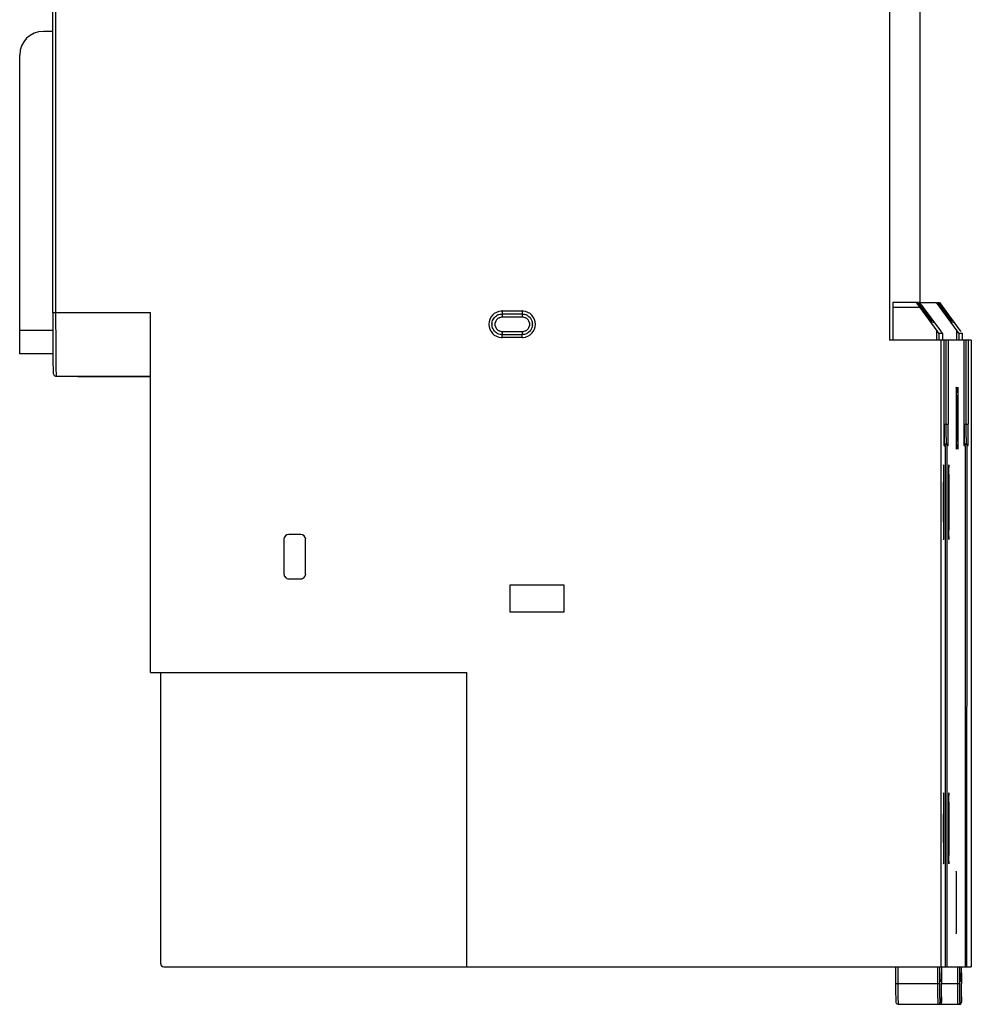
# Model space of a CAD drawing. Header units: millimetres. Extents: x 24 to 121, y 17 to 185.
# Tile 1 of 2: x 24 to 121, y 17 to 116. Entities that reach past the tile are written whole.
import ezdxf

# ---------------------------------------------------------------- set-up
doc = ezdxf.new("R2010")
doc.units = ezdxf.units.MM
doc.header["$LTSCALE"] = 13.135946
doc.layers.get('0').update_dxf_attribs({"linetype": 'CONTINUOUS'})

msp = doc.modelspace()

# ---------------------------------------------------------------- linework, layer by layer
at = {"color": 7}
for p, q in [((112.358, 120.037), (112.358, 83.862)), ((27.67, 86.606), (27.67, 118.293)), ((27.965, 118.292), (27.965, 86.606)), ((115.427, 117.449), (115.427, 87.649)), ((27.67, 115.092), (26.727, 115.092)), ((24.327, 82.467), (24.327, 112.692)), ((73.16, 86.799), (75.16, 86.799)), ((73.16, 86.799), (73.166, 86.499)), ((75.16, 86.799), (75.165, 86.499)), ((115.405, 87.149), (112.688, 87.149)), ((112.688, 87.149), (112.688, 83.862)), ((115.041, 87.649), (112.692, 87.649)), ((115.198, 87.649), (115.106, 87.649)), ((116.358, 85.949), (115.106, 87.649)), ((115.198, 87.649), (116.449, 85.949)), ((115.359, 87.649), (115.267, 87.649)), ((116.519, 85.949), (115.267, 87.649)), ((115.359, 87.649), (116.611, 85.949)), ((115.405, 87.149), (117.138, 84.795)), ((115.424, 87.649), (117.052, 87.649)), ((117.53, 84.795), (115.797, 87.149)), ((117.052, 87.649), (119.155, 84.794)), ((117.122, 87.649), (117.213, 87.649)), ((118.373, 85.949), (117.122, 87.649)), ((117.213, 87.649), (118.465, 85.949)), ((117.283, 87.649), (117.375, 87.649)), ((118.535, 85.949), (117.283, 87.649)), ((117.375, 87.649), (118.626, 85.949)), ((119.547, 84.794), (117.444, 87.649)), ((37.566, 86.606), (27.67, 86.606)), ((37.566, 50.227), (37.566, 86.606)), ((73.166, 86.499), (75.165, 86.499)), ((73.178, 86.199), (75.177, 86.199)), ((116.358, 85.949), (116.449, 85.949)), ((116.519, 85.949), (116.611, 85.949)), ((118.373, 85.949), (118.465, 85.949)), ((118.535, 85.949), (118.626, 85.949)), ((24.327, 84.867), (27.672, 84.867)), ((75.177, 84.699), (73.178, 84.699)), ((116.668, 85.649), (116.581, 85.649)), ((116.829, 85.649), (116.743, 85.649)), ((117.138, 83.862), (117.138, 84.795)), ((118.683, 85.649), (118.597, 85.649)), ((118.845, 85.649), (118.758, 85.649)), ((119.155, 83.862), (119.155, 84.794)), ((73.16, 84.099), (73.166, 84.399)), ((75.16, 84.099), (73.16, 84.099)), ((75.165, 84.399), (73.166, 84.399)), ((75.16, 84.099), (75.165, 84.399)), ((120.625, 83.862), (112.358, 83.862)), ((117.728, 84.524), (117.34, 84.524)), ((117.34, 84.524), (117.34, 83.862)), ((117.557, 83.862), (117.557, 20.449)), ((117.728, 83.862), (117.728, 84.524)), ((117.876, 75.362), (117.876, 83.862)), ((118.09, 75.362), (118.09, 83.862)), ((118.291, 83.862), (118.291, 75.362)), ((119.745, 84.522), (119.357, 84.522)), ((119.357, 84.522), (119.357, 83.862)), ((119.745, 83.862), (119.745, 84.522)), ((119.892, 75.362), (119.892, 83.862)), ((120.105, 75.362), (120.105, 83.862)), ((120.307, 83.862), (120.307, 75.362)), ((120.622, 83.862), (120.622, 20.449)), ((27.684, 82.467), (24.327, 82.467)), ((28.023, 80.206), (37.566, 80.206)), ((37.566, 80.119), (30.342, 80.119)), ((117.876, 75.362), (118.291, 75.362)), ((119.892, 75.362), (120.307, 75.362)), ((117.882, 73.821), (117.882, 73.787)), ((119.897, 73.821), (119.897, 73.787)), ((117.893, 73.362), (117.973, 73.362)), ((117.993, 73.162), (117.895, 73.162)), ((117.973, 73.362), (117.973, 73.243)), ((117.993, 73.162), (117.995, 20.449)), ((118.172, 20.449), (118.174, 73.162)), ((118.272, 73.162), (118.174, 73.162)), ((119.908, 73.362), (119.988, 73.362)), ((120.009, 73.162), (119.911, 73.162)), ((119.988, 73.362), (119.988, 73.243)), ((120.009, 73.162), (120.011, 20.449)), ((120.187, 20.449), (120.19, 73.162)), ((120.288, 73.162), (120.19, 73.162)), ((52.766, 64.199), (51.566, 64.199)), ((51.066, 63.699), (51.066, 60.199)), ((53.265, 60.199), (53.265, 63.699)), ((51.566, 59.699), (52.766, 59.699)), ((79.412, 59.049), (73.913, 59.049)), ((73.913, 59.049), (73.913, 56.349)), ((79.412, 56.349), (79.412, 59.049)), ((73.913, 56.349), (79.412, 56.349)), ((37.566, 50.227), (69.563, 50.227)), ((38.602, 20.749), (38.602, 50.227)), ((69.563, 20.449), (69.563, 50.227)), ((38.902, 20.449), (120.622, 20.449)), ((113, 18.749), (113, 20.449)), ((113.198, 20.449), (113.198, 18.749)), ((117.248, 18.749), (117.248, 20.449)), ((117.45, 18.749), (117.45, 20.449)), ((117.595, 20.449), (117.595, 19.849)), ((119.265, 18.749), (119.265, 20.449)), ((119.467, 18.749), (119.467, 20.449)), ((119.612, 20.449), (119.612, 19.849)), ((117.587, 18.949), (117.48, 18.949)), ((117.567, 19.849), (117.595, 19.849)), ((117.618, 19.849), (117.618, 18.749)), ((119.604, 18.949), (119.497, 18.949)), ((119.584, 19.849), (119.612, 19.849)), ((119.635, 19.849), (119.635, 18.749)), ((113, 18.749), (117.45, 18.749)), ((117.618, 18.749), (119.467, 18.749)), ((113.217, 16.649), (119.418, 16.649)), ((117.467, 16.849), (117.601, 16.849)), ((119.484, 16.849), (119.618, 16.849))]:
    msp.add_line(p, q, dxfattribs=at)
for centre, radius, start, end in [((26.727, 112.692), 2.4, 90, 180), ((73.16, 85.45), 1.349, 94.43265, 265.80321), ((73.16, 85.468), 1.331, 90.00795, 94.51444), ((75.16, 85.466), 1.333, 85.04813, 89.98633), ((75.16, 85.45), 1.349, 274.83345, 85.13719), ((73.178, 85.449), 0.75, 116.21874, 167.346), ((73.162, 85.456), 1.043, 115.68625, 124.51582), ((75.177, 85.449), 0.75, 12.65427, 63.78153), ((75.169, 85.456), 1.042, 56.09477, 64.31628), ((73.174, 85.449), 1.059, 177.40824, 182.59193), ((73.178, 85.449), 0.75, 192.65426, 243.78151), ((75.177, 85.449), 0.75, 296.21874, 347.346), ((75.156, 85.449), 1.059, 355.5458, 4.45447), ((73.162, 85.443), 1.043, 235.48426, 244.31328), ((73.16, 85.43), 1.331, 265.72091, 269.98916), ((75.16, 85.431), 1.332, 270.00968, 274.91951), ((75.169, 85.442), 1.042, 295.68326, 303.90527), ((323.869, 75.326), 205.993, 179.99004, 180.41846), ((-38.091, 75.183), 156.18, 359.54691, 359.87576), ((-106.535, 75.361), 224.624, 359.86817, 0.00021), ((-54.068, 75.207), 172.36, 359.53439, 0.05144), ((325.885, 75.326), 205.993, 179.99004, 180.41846), ((-36.075, 75.183), 156.18, 359.54691, 359.87576), ((-104.519, 75.361), 224.624, 359.86817, 0.00021), ((-52.053, 75.207), 172.36, 359.53439, 0.05144), ((117.794, 73.164), 0.199, 359.51937, 14.64538), ((117.972, 73.16), 0.202, 0.52618, 13.71077), ((119.809, 73.164), 0.199, 359.51937, 14.64538), ((119.988, 73.16), 0.202, 0.52618, 13.71077), ((38.902, 20.749), 0.3, 179.98614, 270.01167), ((47.08, 19.786), 70.515, 359.53434, 0.05142), ((49.096, 19.786), 70.515, 359.53434, 0.05142), ((-59.363, 18.717), 176.98, 359.57541, 0.01035), ((-57.346, 18.717), 176.98, 359.57541, 0.01035), ((117.267, 16.849), 0.2, 269.98332, 0.01886), ((119.284, 16.849), 0.2, 269.98332, 0.01886)]:
    msp.add_arc(centre, radius, start, end, dxfattribs=at)
for centre, major_axis, ratio, start_param, end_param in [((115.409, 87.149), (-0.368, 0.5), 0.005659, -0.004167, 1.56663), ((115.792, 87.149), (-0.368, 0.5), 0.005659, -1.574963, -0.985866), ((116.36, 85.949), (-0.221, 0.3), 0.005659, 1.56663, 3.137426), ((116.447, 85.949), (-0.221, 0.3), 0.005659, -2.262773, -1.574963), ((116.522, 85.949), (-0.221, 0.3), 0.005659, 1.56663, 2.24376), ((116.608, 85.949), (-0.221, 0.3), 0.005659, -2.262773, -1.574963), ((118.376, 85.949), (-0.221, 0.3), 0.005659, 1.56663, 3.137426), ((118.462, 85.949), (-0.221, 0.3), 0.005659, -2.262773, -1.574963), ((118.537, 85.949), (-0.221, 0.3), 0.005659, 1.56663, 2.24376), ((118.624, 85.949), (-0.221, 0.3), 0.005659, -2.228859, -1.574963), ((117.14, 84.795), (-0.2, 0.272), 0.004167, 1.567728, 3.138525), ((117.528, 84.795), (-0.2, 0.272), 0.004167, -2.92132, -1.573864), ((119.157, 84.794), (-0.2, 0.272), 0.004167, 1.567728, 3.138525), ((119.545, 84.794), (-0.2, 0.272), 0.004167, -1.816019, -1.573864), ((51.566, 63.699), (0, 0.5), 0.999886, 0, 1.570796), ((52.766, 63.699), (0, 0.5), 0.999886, -1.570796, 0), ((51.566, 60.199), (0, 0.5), 0.999886, 1.570796, 3.141593), ((52.766, 60.199), (0, 0.5), 0.999886, -3.141593, -1.570796)]:
    msp.add_ellipse(centre, major_axis=major_axis, ratio=ratio, start_param=start_param, end_param=end_param, dxfattribs=at)
for points, knots in [([(112.692, 87.649), (112.692, 87.649), (112.693, 87.644), (112.691, 87.639), (112.691, 87.626), (112.69, 87.601), (112.69, 87.559), (112.689, 87.498), (112.689, 87.423), (112.688, 87.306), (112.688, 87.213), (112.688, 87.149)], [0, 0, 0, 0, 0.004979, 0.019541, 0.043457, 0.076463, 0.168658, 0.292924, 0.444395, 0.617864, 1, 1, 1, 1]), ([(27.67, 86.606), (27.67, 86.198), (27.671, 85.398), (27.674, 84.239), (27.679, 83.176), (27.685, 82.371), (27.69, 81.807), (27.695, 81.454), (27.699, 81.153), (27.704, 80.907), (27.709, 80.717), (27.714, 80.593), (27.718, 80.517), (27.726, 80.441), (27.764, 80.335), (27.873, 80.232), (27.973, 80.206), (28.023, 80.206)], [0, 0, 0, 0, 0.186504, 0.365364, 0.529353, 0.671835, 0.733178, 0.787084, 0.833026, 0.870583, 0.899481, 0.919802, 0.927168, 0.934213, 0.955041, 0.976952, 1, 1, 1, 1]), ([(27.965, 86.606), (27.965, 86.19), (27.966, 85.373), (27.969, 84.188), (27.973, 83.251), (27.978, 82.559), (27.982, 82.095), (27.986, 81.675), (27.99, 81.302), (27.995, 80.98), (28, 80.712), (28.005, 80.524), (28.009, 80.403), (28.011, 80.334), (28.015, 80.281), (28.016, 80.24), (28.021, 80.222), (28.021, 80.206), (28.023, 80.206)], [0, 0, 0, 0, 0.194989, 0.382636, 0.55545, 0.634259, 0.706973, 0.77286, 0.831314, 0.881763, 0.923712, 0.956788, 0.969886, 0.980641, 0.989039, 0.995065, 0.99871, 1, 1, 1, 1]), ([(73.178, 86.199), (73.178, 86.237), (73.178, 86.293), (73.177, 86.364), (73.176, 86.409), (73.175, 86.445), (73.176, 86.474), (73.172, 86.487), (73.174, 86.499), (73.172, 86.499)], [0, 0, 0, 0, 0.382, 0.555416, 0.706876, 0.831153, 0.923354, 0.980292, 1, 1, 1, 1]), ([(75.172, 86.499), (75.174, 86.499), (75.172, 86.487), (75.175, 86.474), (75.175, 86.445), (75.176, 86.409), (75.176, 86.364), (75.177, 86.293), (75.177, 86.237), (75.177, 86.199)], [0, 0, 0, 0, 0.019708, 0.076645, 0.168847, 0.293124, 0.444583, 0.618, 1, 1, 1, 1]), ([(73.172, 84.399), (73.174, 84.399), (73.172, 84.411), (73.176, 84.424), (73.175, 84.454), (73.176, 84.49), (73.177, 84.535), (73.178, 84.605), (73.178, 84.661), (73.178, 84.699)], [0, 0, 0, 0, 0.019708, 0.076646, 0.168847, 0.293124, 0.444584, 0.618, 1, 1, 1, 1]), ([(75.177, 84.699), (75.177, 84.661), (75.177, 84.605), (75.176, 84.535), (75.176, 84.49), (75.175, 84.454), (75.175, 84.424), (75.172, 84.411), (75.174, 84.399), (75.172, 84.399)], [0, 0, 0, 0, 0.382001, 0.555417, 0.706876, 0.831154, 0.923355, 0.980293, 1, 1, 1, 1]), ([(119.106, 79.075), (119.105, 79.075), (119.105, 79.068), (119.103, 79.059), (119.102, 79.039), (119.101, 79.013), (119.1, 78.979), (119.098, 78.92), (119.096, 78.828), (119.093, 78.697), (119.091, 78.54), (119.089, 78.358), (119.086, 78.071), (119.083, 77.664), (119.081, 77.13), (119.08, 76.551), (119.079, 76.152), (119.079, 75.949)], [0, 0, 0, 0, 0.001272, 0.004891, 0.010897, 0.019296, 0.030068, 0.043176, 0.076239, 0.118169, 0.16863, 0.227106, 0.292982, 0.444425, 0.6173, 0.805189, 1, 1, 1, 1]), ([(119.134, 75.949), (119.134, 76.152), (119.133, 76.551), (119.132, 77.13), (119.129, 77.664), (119.127, 78.071), (119.124, 78.358), (119.122, 78.54), (119.12, 78.697), (119.117, 78.828), (119.115, 78.92), (119.113, 78.979), (119.112, 79.013), (119.11, 79.039), (119.11, 79.059), (119.108, 79.068), (119.108, 79.075), (119.106, 79.075)], [0, 0, 0, 0, 0.194818, 0.382701, 0.555565, 0.707001, 0.772881, 0.831359, 0.881817, 0.923751, 0.956821, 0.969931, 0.980703, 0.9891, 0.995106, 0.998727, 1, 1, 1, 1]), ([(119.262, 79.075), (119.26, 79.075), (119.261, 79.068), (119.258, 79.059), (119.258, 79.039), (119.256, 79.013), (119.255, 78.979), (119.253, 78.92), (119.251, 78.828), (119.249, 78.697), (119.246, 78.54), (119.244, 78.358), (119.242, 78.071), (119.239, 77.664), (119.236, 77.13), (119.235, 76.551), (119.235, 76.152), (119.235, 75.949)], [0, 0, 0, 0, 0.001272, 0.004891, 0.010897, 0.019296, 0.030068, 0.043176, 0.076239, 0.118169, 0.16863, 0.227106, 0.292982, 0.444425, 0.6173, 0.805189, 1, 1, 1, 1]), ([(119.289, 75.949), (119.289, 76.152), (119.289, 76.551), (119.287, 77.13), (119.285, 77.664), (119.282, 78.071), (119.279, 78.358), (119.277, 78.54), (119.275, 78.697), (119.273, 78.828), (119.27, 78.92), (119.269, 78.979), (119.267, 79.013), (119.266, 79.039), (119.265, 79.059), (119.263, 79.068), (119.263, 79.075), (119.262, 79.075)], [0, 0, 0, 0, 0.194818, 0.382701, 0.555565, 0.707001, 0.772881, 0.831359, 0.881817, 0.923751, 0.956821, 0.969931, 0.980703, 0.9891, 0.995106, 0.998727, 1, 1, 1, 1]), ([(119.079, 75.949), (119.079, 75.746), (119.08, 75.347), (119.081, 74.768), (119.083, 74.235), (119.086, 73.828), (119.089, 73.541), (119.091, 73.358), (119.093, 73.201), (119.096, 73.07), (119.098, 72.979), (119.1, 72.919), (119.101, 72.885), (119.102, 72.86), (119.103, 72.84), (119.105, 72.831), (119.105, 72.823), (119.106, 72.823)], [0, 0, 0, 0, 0.194818, 0.382701, 0.555565, 0.707001, 0.772881, 0.831359, 0.881817, 0.923751, 0.956821, 0.969931, 0.980703, 0.9891, 0.995106, 0.998727, 1, 1, 1, 1]), ([(119.106, 72.823), (119.108, 72.823), (119.108, 72.831), (119.11, 72.84), (119.11, 72.86), (119.112, 72.885), (119.113, 72.919), (119.115, 72.979), (119.117, 73.07), (119.12, 73.201), (119.122, 73.358), (119.124, 73.54), (119.127, 73.828), (119.129, 74.235), (119.132, 74.768), (119.133, 75.347), (119.134, 75.746), (119.134, 75.949)], [0, 0, 0, 0, 0.001272, 0.004891, 0.010897, 0.019296, 0.030068, 0.043176, 0.076239, 0.118169, 0.16863, 0.227106, 0.292982, 0.444425, 0.6173, 0.805189, 1, 1, 1, 1]), ([(119.235, 75.949), (119.235, 75.746), (119.235, 75.347), (119.236, 74.768), (119.239, 74.235), (119.242, 73.828), (119.244, 73.541), (119.246, 73.358), (119.249, 73.201), (119.251, 73.07), (119.253, 72.979), (119.255, 72.919), (119.256, 72.885), (119.258, 72.86), (119.258, 72.84), (119.261, 72.831), (119.26, 72.823), (119.262, 72.823)], [0, 0, 0, 0, 0.194818, 0.382701, 0.555565, 0.707001, 0.772881, 0.831359, 0.881817, 0.923751, 0.956821, 0.969931, 0.980703, 0.9891, 0.995106, 0.998727, 1, 1, 1, 1]), ([(119.262, 72.823), (119.263, 72.823), (119.263, 72.831), (119.265, 72.84), (119.266, 72.86), (119.267, 72.885), (119.269, 72.919), (119.27, 72.979), (119.273, 73.07), (119.275, 73.201), (119.277, 73.358), (119.279, 73.54), (119.282, 73.828), (119.285, 74.235), (119.287, 74.768), (119.289, 75.347), (119.289, 75.746), (119.289, 75.949)], [0, 0, 0, 0, 0.001272, 0.004891, 0.010897, 0.019296, 0.030068, 0.043176, 0.076239, 0.118169, 0.16863, 0.227106, 0.292982, 0.444425, 0.6173, 0.805189, 1, 1, 1, 1]), ([(117.884, 73.585), (117.883, 73.702), (117.877, 74.294), (117.876, 74.886), (117.876, 75.362)], [0, 0, 0, 0, 0.197008, 1, 1, 1, 1]), ([(119.9, 73.585), (119.898, 73.702), (119.893, 74.294), (119.892, 74.886), (119.892, 75.362)], [0, 0, 0, 0, 0.197008, 1, 1, 1, 1]), ([(117.882, 73.787), (117.882, 73.724), (117.885, 73.537), (117.886, 73.35), (117.891, 73.226)], [0, 0, 0, 0, 0.337334, 1, 1, 1, 1]), ([(118.084, 73.948), (118.084, 73.904), (118.083, 73.821), (118.082, 73.704), (118.08, 73.604), (118.079, 73.52), (118.077, 73.454), (118.076, 73.41), (118.075, 73.385), (118.074, 73.373), (118.073, 73.367), (118.073, 73.362), (118.072, 73.362)], [0, 0, 0, 0, 0.224573, 0.424241, 0.596629, 0.739826, 0.852644, 0.933997, 0.962643, 0.983198, 0.995626, 1, 1, 1, 1]), ([(118.276, 73.221), (118.278, 73.251), (118.282, 73.446), (118.284, 73.641), (118.286, 73.806)], [0, 0, 0, 0, 0.153928, 1, 1, 1, 1]), ([(119.897, 73.787), (119.898, 73.724), (119.9, 73.537), (119.902, 73.35), (119.906, 73.226)], [0, 0, 0, 0, 0.337334, 1, 1, 1, 1]), ([(120.1, 73.948), (120.1, 73.904), (120.099, 73.821), (120.097, 73.704), (120.096, 73.604), (120.095, 73.52), (120.093, 73.454), (120.092, 73.41), (120.09, 73.385), (120.09, 73.373), (120.088, 73.367), (120.088, 73.362), (120.088, 73.362)], [0, 0, 0, 0, 0.224573, 0.424241, 0.596629, 0.739826, 0.852644, 0.933997, 0.962643, 0.983198, 0.995626, 1, 1, 1, 1]), ([(120.292, 73.22), (120.293, 73.25), (120.298, 73.445), (120.3, 73.641), (120.301, 73.806)], [0, 0, 0, 0, 0.153169, 1, 1, 1, 1]), ([(117.893, 73.19), (117.892, 73.188), (117.893, 73.21), (117.89, 73.22), (117.89, 73.261), (117.888, 73.305), (117.887, 73.362), (117.886, 73.456), (117.885, 73.532), (117.884, 73.585)], [0, 0, 0, 0, 0.01739, 0.077169, 0.166934, 0.284185, 0.427157, 0.594806, 1, 1, 1, 1]), ([(117.89, 73.338), (117.899, 73.333), (117.931, 73.313), (117.956, 73.283), (117.969, 73.259)], [0, 0, 0, 0, 0.272149, 1, 1, 1, 1]), ([(117.891, 73.226), (117.891, 73.217), (117.892, 73.201), (117.892, 73.18), (117.895, 73.17), (117.894, 73.162), (117.895, 73.162)], [0, 0, 0, 0, 0.433906, 0.745872, 0.934623, 1, 1, 1, 1]), ([(117.973, 73.362), (118, 73.362), (118.037, 73.353), (118.07, 73.337), (118.077, 73.333)], [0, 0, 0, 0, 0.758772, 1, 1, 1, 1]), ([(118.077, 73.333), (118.085, 73.328), (118.113, 73.309), (118.136, 73.281), (118.148, 73.26)], [0, 0, 0, 0, 0.269196, 1, 1, 1, 1]), ([(118.272, 73.162), (118.272, 73.196), (118.254, 73.267), (118.202, 73.318), (118.172, 73.335)], [0, 0, 0, 0, 0.500004, 1, 1, 1, 1]), ([(118.272, 73.162), (118.273, 73.162), (118.273, 73.17), (118.275, 73.178), (118.275, 73.198), (118.276, 73.212), (118.276, 73.221)], [0, 0, 0, 0, 0.065545, 0.254248, 0.566129, 1, 1, 1, 1]), ([(119.908, 73.19), (119.907, 73.188), (119.909, 73.21), (119.906, 73.22), (119.906, 73.261), (119.904, 73.305), (119.903, 73.362), (119.901, 73.456), (119.9, 73.532), (119.9, 73.585)], [0, 0, 0, 0, 0.01739, 0.077169, 0.166934, 0.284185, 0.427157, 0.594806, 1, 1, 1, 1]), ([(119.905, 73.338), (119.914, 73.333), (119.946, 73.313), (119.971, 73.283), (119.984, 73.259)], [0, 0, 0, 0, 0.272149, 1, 1, 1, 1]), ([(119.906, 73.226), (119.907, 73.217), (119.907, 73.201), (119.908, 73.18), (119.91, 73.17), (119.909, 73.162), (119.911, 73.162)], [0, 0, 0, 0, 0.433906, 0.745872, 0.934623, 1, 1, 1, 1]), ([(119.988, 73.362), (120.016, 73.362), (120.053, 73.353), (120.085, 73.337), (120.093, 73.333)], [0, 0, 0, 0, 0.758772, 1, 1, 1, 1]), ([(120.093, 73.333), (120.101, 73.328), (120.129, 73.309), (120.152, 73.281), (120.164, 73.26)], [0, 0, 0, 0, 0.269196, 1, 1, 1, 1]), ([(120.288, 73.162), (120.288, 73.196), (120.269, 73.267), (120.218, 73.318), (120.188, 73.335)], [0, 0, 0, 0, 0.500004, 1, 1, 1, 1]), ([(120.288, 73.162), (120.289, 73.162), (120.288, 73.17), (120.291, 73.178), (120.291, 73.197), (120.292, 73.211), (120.292, 73.22)], [0, 0, 0, 0, 0.06559, 0.25428, 0.56614, 1, 1, 1, 1]), ([(117.822, 71.232), (117.82, 71.232), (117.82, 71.223), (117.818, 71.212), (117.817, 71.188), (117.815, 71.157), (117.814, 71.116), (117.811, 71.044), (117.809, 70.933), (117.806, 70.775), (117.803, 70.585), (117.801, 70.364), (117.797, 70.016), (117.794, 69.524), (117.791, 68.878), (117.789, 68.178), (117.789, 67.695), (117.789, 67.449)], [0, 0, 0, 0, 0.001286, 0.004933, 0.010961, 0.019357, 0.030106, 0.043189, 0.076259, 0.118218, 0.168644, 0.227101, 0.293008, 0.444467, 0.617304, 0.8051, 1, 1, 1, 1]), ([(117.855, 67.449), (117.855, 67.695), (117.855, 68.178), (117.853, 68.878), (117.85, 69.524), (117.846, 70.016), (117.843, 70.364), (117.84, 70.585), (117.838, 70.775), (117.835, 70.933), (117.832, 71.044), (117.83, 71.116), (117.829, 71.157), (117.827, 71.188), (117.826, 71.212), (117.823, 71.223), (117.824, 71.232), (117.822, 71.232)], [0, 0, 0, 0, 0.194905, 0.382696, 0.555524, 0.706981, 0.772889, 0.831344, 0.881773, 0.923736, 0.956807, 0.96989, 0.98064, 0.989039, 0.995069, 0.998716, 1, 1, 1, 1]), ([(118.346, 71.232), (118.344, 71.232), (118.344, 71.223), (118.341, 71.212), (118.341, 71.188), (118.339, 71.157), (118.337, 71.116), (118.335, 71.044), (118.333, 70.933), (118.33, 70.775), (118.327, 70.585), (118.324, 70.364), (118.321, 70.016), (118.318, 69.524), (118.315, 68.878), (118.313, 68.178), (118.312, 67.695), (118.312, 67.449)], [0, 0, 0, 0, 0.001286, 0.004933, 0.010961, 0.019357, 0.030106, 0.043189, 0.076259, 0.118218, 0.168644, 0.227101, 0.293008, 0.444467, 0.617304, 0.8051, 1, 1, 1, 1]), ([(118.379, 67.449), (118.379, 67.695), (118.378, 68.178), (118.376, 68.878), (118.373, 69.524), (118.37, 70.016), (118.367, 70.364), (118.364, 70.585), (118.361, 70.775), (118.358, 70.933), (118.356, 71.044), (118.354, 71.116), (118.352, 71.157), (118.35, 71.188), (118.35, 71.212), (118.347, 71.223), (118.347, 71.232), (118.346, 71.232)], [0, 0, 0, 0, 0.194905, 0.382696, 0.555524, 0.706981, 0.772889, 0.831344, 0.881773, 0.923736, 0.956807, 0.96989, 0.98064, 0.989039, 0.995069, 0.998716, 1, 1, 1, 1]), ([(117.789, 67.449), (117.789, 67.203), (117.789, 66.721), (117.791, 66.02), (117.794, 65.374), (117.797, 64.882), (117.801, 64.534), (117.803, 64.314), (117.806, 64.123), (117.809, 63.965), (117.811, 63.854), (117.814, 63.782), (117.815, 63.742), (117.817, 63.711), (117.818, 63.686), (117.82, 63.675), (117.82, 63.666), (117.822, 63.666)], [0, 0, 0, 0, 0.194905, 0.382696, 0.555524, 0.706981, 0.772889, 0.831344, 0.881773, 0.923736, 0.956807, 0.96989, 0.98064, 0.989039, 0.995069, 0.998716, 1, 1, 1, 1]), ([(117.822, 63.666), (117.824, 63.666), (117.823, 63.675), (117.826, 63.686), (117.827, 63.711), (117.829, 63.742), (117.83, 63.782), (117.832, 63.854), (117.835, 63.965), (117.838, 64.123), (117.84, 64.314), (117.843, 64.534), (117.846, 64.882), (117.85, 65.374), (117.853, 66.02), (117.855, 66.721), (117.855, 67.203), (117.855, 67.449)], [0, 0, 0, 0, 0.001286, 0.004933, 0.010961, 0.019357, 0.030106, 0.043189, 0.076259, 0.118218, 0.168644, 0.227101, 0.293008, 0.444467, 0.617304, 0.8051, 1, 1, 1, 1]), ([(118.312, 67.449), (118.312, 67.203), (118.313, 66.721), (118.315, 66.02), (118.318, 65.374), (118.321, 64.882), (118.324, 64.534), (118.327, 64.314), (118.33, 64.123), (118.333, 63.965), (118.335, 63.854), (118.337, 63.782), (118.339, 63.742), (118.341, 63.711), (118.341, 63.686), (118.344, 63.675), (118.344, 63.666), (118.346, 63.666)], [0, 0, 0, 0, 0.194905, 0.382696, 0.555524, 0.706981, 0.772889, 0.831344, 0.881773, 0.923736, 0.956807, 0.96989, 0.98064, 0.989039, 0.995069, 0.998716, 1, 1, 1, 1]), ([(118.346, 63.666), (118.347, 63.666), (118.347, 63.675), (118.35, 63.686), (118.35, 63.711), (118.352, 63.742), (118.354, 63.782), (118.356, 63.854), (118.358, 63.965), (118.361, 64.123), (118.364, 64.314), (118.367, 64.534), (118.37, 64.882), (118.373, 65.374), (118.376, 66.02), (118.378, 66.721), (118.379, 67.203), (118.379, 67.449)], [0, 0, 0, 0, 0.001286, 0.004933, 0.010961, 0.019357, 0.030106, 0.043189, 0.076259, 0.118218, 0.168644, 0.227101, 0.293008, 0.444467, 0.617304, 0.8051, 1, 1, 1, 1]), ([(117.822, 38.049), (117.82, 38.049), (117.821, 38.04), (117.818, 38.03), (117.817, 38.007), (117.816, 37.977), (117.814, 37.938), (117.812, 37.87), (117.81, 37.764), (117.807, 37.614), (117.804, 37.433), (117.802, 37.223), (117.799, 36.892), (117.795, 36.424), (117.793, 35.809), (117.791, 35.142), (117.79, 34.683), (117.79, 34.449)], [0, 0, 0, 0, 0.001286, 0.004933, 0.010961, 0.019357, 0.030106, 0.043189, 0.076259, 0.118218, 0.168644, 0.227101, 0.293008, 0.444467, 0.617304, 0.8051, 1, 1, 1, 1]), ([(117.853, 34.449), (117.853, 34.683), (117.853, 35.142), (117.851, 35.809), (117.848, 36.424), (117.845, 36.892), (117.842, 37.223), (117.84, 37.433), (117.837, 37.614), (117.834, 37.764), (117.832, 37.87), (117.83, 37.938), (117.828, 37.977), (117.827, 38.007), (117.826, 38.03), (117.823, 38.04), (117.823, 38.049), (117.822, 38.049)], [0, 0, 0, 0, 0.194905, 0.382696, 0.555524, 0.706981, 0.772889, 0.831344, 0.881773, 0.923736, 0.956807, 0.96989, 0.98064, 0.989039, 0.995069, 0.998716, 1, 1, 1, 1]), ([(118.346, 38.049), (118.344, 38.049), (118.344, 38.04), (118.342, 38.03), (118.341, 38.007), (118.339, 37.977), (118.338, 37.938), (118.336, 37.87), (118.333, 37.764), (118.33, 37.614), (118.328, 37.433), (118.325, 37.223), (118.322, 36.892), (118.319, 36.424), (118.316, 35.809), (118.314, 35.142), (118.314, 34.683), (118.314, 34.449)], [0, 0, 0, 0, 0.001286, 0.004933, 0.010961, 0.019357, 0.030106, 0.043189, 0.076259, 0.118218, 0.168644, 0.227101, 0.293008, 0.444467, 0.617304, 0.8051, 1, 1, 1, 1]), ([(118.377, 34.449), (118.377, 34.683), (118.377, 35.142), (118.375, 35.809), (118.372, 36.424), (118.369, 36.892), (118.366, 37.223), (118.363, 37.433), (118.361, 37.614), (118.358, 37.764), (118.355, 37.87), (118.353, 37.938), (118.352, 37.977), (118.35, 38.007), (118.349, 38.03), (118.347, 38.04), (118.347, 38.049), (118.346, 38.049)], [0, 0, 0, 0, 0.194905, 0.382696, 0.555524, 0.706981, 0.772889, 0.831344, 0.881773, 0.923736, 0.956807, 0.96989, 0.98064, 0.989039, 0.995069, 0.998716, 1, 1, 1, 1]), ([(117.79, 34.449), (117.79, 34.215), (117.791, 33.756), (117.793, 33.089), (117.795, 32.475), (117.799, 32.006), (117.802, 31.675), (117.804, 31.466), (117.807, 31.285), (117.81, 31.134), (117.812, 31.028), (117.814, 30.96), (117.816, 30.921), (117.817, 30.892), (117.818, 30.868), (117.821, 30.858), (117.82, 30.849), (117.822, 30.849)], [0, 0, 0, 0, 0.194907, 0.382696, 0.555522, 0.706978, 0.772886, 0.83134, 0.88177, 0.923735, 0.956805, 0.969889, 0.980639, 0.989039, 0.995069, 0.998717, 1, 1, 1, 1]), ([(117.822, 30.849), (117.823, 30.849), (117.823, 30.858), (117.826, 30.868), (117.827, 30.892), (117.828, 30.921), (117.83, 30.96), (117.832, 31.028), (117.834, 31.134), (117.837, 31.285), (117.84, 31.466), (117.842, 31.675), (117.845, 32.006), (117.848, 32.475), (117.851, 33.089), (117.853, 33.756), (117.853, 34.215), (117.853, 34.449)], [0, 0, 0, 0, 0.001286, 0.004933, 0.010961, 0.019356, 0.030104, 0.043188, 0.07626, 0.118219, 0.168648, 0.227115, 0.293034, 0.444507, 0.61734, 0.805113, 1, 1, 1, 1]), ([(118.314, 34.449), (118.314, 34.215), (118.314, 33.756), (118.316, 33.089), (118.319, 32.475), (118.322, 32.006), (118.325, 31.675), (118.328, 31.466), (118.33, 31.285), (118.333, 31.134), (118.336, 31.028), (118.338, 30.96), (118.339, 30.921), (118.341, 30.892), (118.342, 30.868), (118.344, 30.858), (118.344, 30.849), (118.346, 30.849)], [0, 0, 0, 0, 0.194905, 0.382696, 0.555524, 0.706981, 0.772889, 0.831344, 0.881773, 0.923736, 0.956807, 0.96989, 0.98064, 0.989039, 0.995069, 0.998716, 1, 1, 1, 1]), ([(118.346, 30.849), (118.347, 30.849), (118.347, 30.858), (118.349, 30.868), (118.35, 30.892), (118.352, 30.921), (118.353, 30.96), (118.355, 31.028), (118.358, 31.134), (118.361, 31.285), (118.363, 31.466), (118.366, 31.675), (118.369, 32.006), (118.372, 32.475), (118.375, 33.089), (118.377, 33.756), (118.377, 34.215), (118.377, 34.449)], [0, 0, 0, 0, 0.001286, 0.004933, 0.010961, 0.019357, 0.030106, 0.043189, 0.076259, 0.118218, 0.168644, 0.227101, 0.293008, 0.444467, 0.617304, 0.8051, 1, 1, 1, 1]), ([(119.106, 30.075), (119.105, 30.075), (119.105, 30.068), (119.103, 30.059), (119.102, 30.039), (119.101, 30.013), (119.1, 29.979), (119.098, 29.92), (119.096, 29.828), (119.093, 29.697), (119.091, 29.54), (119.089, 29.358), (119.086, 29.071), (119.083, 28.664), (119.081, 28.13), (119.08, 27.551), (119.079, 27.152), (119.079, 26.949)], [0, 0, 0, 0, 0.001272, 0.004891, 0.010897, 0.019296, 0.030068, 0.043176, 0.076239, 0.118169, 0.16863, 0.227106, 0.292982, 0.444425, 0.6173, 0.805189, 1, 1, 1, 1]), ([(119.134, 26.949), (119.134, 27.152), (119.133, 27.551), (119.132, 28.13), (119.129, 28.664), (119.127, 29.071), (119.124, 29.358), (119.122, 29.54), (119.12, 29.697), (119.117, 29.828), (119.115, 29.92), (119.113, 29.979), (119.112, 30.013), (119.11, 30.039), (119.11, 30.059), (119.108, 30.068), (119.108, 30.075), (119.106, 30.075)], [0, 0, 0, 0, 0.194818, 0.382701, 0.555565, 0.707001, 0.772881, 0.831359, 0.881817, 0.923751, 0.956821, 0.969931, 0.980703, 0.9891, 0.995106, 0.998727, 1, 1, 1, 1]), ([(119.079, 26.949), (119.079, 26.746), (119.08, 26.347), (119.081, 25.768), (119.083, 25.235), (119.086, 24.828), (119.089, 24.541), (119.091, 24.358), (119.093, 24.201), (119.096, 24.07), (119.098, 23.979), (119.1, 23.919), (119.101, 23.885), (119.102, 23.86), (119.103, 23.84), (119.105, 23.831), (119.105, 23.823), (119.106, 23.823)], [0, 0, 0, 0, 0.194818, 0.382701, 0.555565, 0.707001, 0.772881, 0.831359, 0.881817, 0.923751, 0.956821, 0.969931, 0.980703, 0.9891, 0.995106, 0.998727, 1, 1, 1, 1]), ([(119.106, 23.823), (119.108, 23.823), (119.108, 23.831), (119.11, 23.84), (119.11, 23.86), (119.112, 23.885), (119.113, 23.919), (119.115, 23.979), (119.117, 24.07), (119.12, 24.201), (119.122, 24.358), (119.124, 24.54), (119.127, 24.828), (119.129, 25.235), (119.132, 25.768), (119.133, 26.347), (119.134, 26.746), (119.134, 26.949)], [0, 0, 0, 0, 0.001272, 0.004891, 0.010897, 0.019296, 0.030068, 0.043176, 0.076239, 0.118169, 0.16863, 0.227106, 0.292982, 0.444425, 0.6173, 0.805189, 1, 1, 1, 1]), ([(117.587, 18.949), (117.587, 18.984), (117.568, 19.054), (117.517, 19.105), (117.487, 19.122)], [0, 0, 0, 0, 0.500004, 1, 1, 1, 1]), ([(117.587, 18.949), (117.588, 18.949), (117.587, 18.958), (117.59, 18.968), (117.589, 18.991), (117.59, 19.02), (117.591, 19.058), (117.592, 19.123), (117.592, 19.176), (117.593, 19.213)], [0, 0, 0, 0, 0.016812, 0.066149, 0.147506, 0.260265, 0.403613, 0.57592, 1, 1, 1, 1]), ([(119.604, 18.949), (119.604, 18.984), (119.585, 19.054), (119.534, 19.105), (119.504, 19.122)], [0, 0, 0, 0, 0.500004, 1, 1, 1, 1]), ([(119.604, 18.949), (119.605, 18.949), (119.604, 18.958), (119.606, 18.968), (119.606, 18.991), (119.607, 19.02), (119.608, 19.058), (119.609, 19.123), (119.609, 19.176), (119.609, 19.213)], [0, 0, 0, 0, 0.016812, 0.066149, 0.147506, 0.260265, 0.403613, 0.57592, 1, 1, 1, 1]), ([(113.217, 16.649), (113.183, 16.649), (113.116, 16.667), (113.039, 16.738), (113.016, 16.819), (113.013, 16.884), (113.011, 16.939), (113.01, 17.01), (113.008, 17.142), (113.005, 17.349), (113.003, 17.641), (113.001, 17.982), (113, 18.357), (113, 18.617), (113, 18.749)], [0, 0, 0, 0, 0.045249, 0.090001, 0.136592, 0.154318, 0.178365, 0.210797, 0.251695, 0.357469, 0.491469, 0.647916, 0.819943, 1, 1, 1, 1]), ([(113.198, 18.749), (113.198, 18.613), (113.199, 18.345), (113.2, 17.956), (113.201, 17.597), (113.203, 17.324), (113.205, 17.131), (113.206, 17.009), (113.208, 16.903), (113.209, 16.815), (113.211, 16.746), (113.212, 16.7), (113.214, 16.674), (113.214, 16.66), (113.216, 16.654), (113.216, 16.649), (113.217, 16.649)], [0, 0, 0, 0, 0.194653, 0.382618, 0.555545, 0.706991, 0.772826, 0.831258, 0.881745, 0.923745, 0.95678, 0.980608, 0.989015, 0.995055, 0.998712, 1, 1, 1, 1]), ([(117.267, 16.649), (117.266, 16.649), (117.266, 16.654), (117.264, 16.66), (117.264, 16.674), (117.262, 16.7), (117.261, 16.746), (117.259, 16.815), (117.258, 16.903), (117.256, 17.009), (117.255, 17.131), (117.253, 17.324), (117.251, 17.597), (117.249, 17.956), (117.248, 18.345), (117.248, 18.613), (117.248, 18.749)], [0, 0, 0, 0, 0.001288, 0.004945, 0.010985, 0.019392, 0.04322, 0.076255, 0.118255, 0.168742, 0.227174, 0.293009, 0.444455, 0.617382, 0.805347, 1, 1, 1, 1]), ([(117.467, 16.849), (117.466, 16.849), (117.466, 16.854), (117.464, 16.859), (117.464, 16.872), (117.463, 16.895), (117.462, 16.937), (117.46, 17), (117.459, 17.079), (117.457, 17.175), (117.456, 17.285), (117.454, 17.46), (117.453, 17.707), (117.451, 18.032), (117.45, 18.384), (117.45, 18.626), (117.45, 18.749)], [0, 0, 0, 0, 0.001289, 0.004949, 0.010994, 0.019405, 0.043243, 0.076282, 0.118283, 0.168769, 0.227197, 0.293025, 0.44444, 0.617356, 0.805337, 1, 1, 1, 1]), ([(117.606, 16.956), (117.612, 17.189), (117.615, 17.787), (117.618, 18.384), (117.618, 18.749)], [0, 0, 0, 0, 0.389411, 1, 1, 1, 1]), ([(119.284, 16.649), (119.283, 16.649), (119.283, 16.654), (119.282, 16.66), (119.281, 16.674), (119.28, 16.7), (119.278, 16.746), (119.277, 16.815), (119.275, 16.903), (119.273, 17.009), (119.272, 17.131), (119.27, 17.324), (119.268, 17.597), (119.267, 17.956), (119.266, 18.345), (119.265, 18.613), (119.265, 18.749)], [0, 0, 0, 0, 0.001288, 0.004945, 0.010985, 0.019392, 0.04322, 0.076255, 0.118255, 0.168742, 0.227174, 0.293009, 0.444455, 0.617382, 0.805347, 1, 1, 1, 1]), ([(119.484, 16.849), (119.483, 16.849), (119.483, 16.854), (119.482, 16.859), (119.481, 16.872), (119.48, 16.895), (119.479, 16.937), (119.477, 17), (119.476, 17.079), (119.474, 17.175), (119.473, 17.285), (119.472, 17.46), (119.47, 17.707), (119.468, 18.032), (119.467, 18.384), (119.467, 18.626), (119.467, 18.749)], [0, 0, 0, 0, 0.001289, 0.004949, 0.010994, 0.019405, 0.043243, 0.076282, 0.118283, 0.168769, 0.227197, 0.293025, 0.44444, 0.617356, 0.805337, 1, 1, 1, 1]), ([(119.624, 16.956), (119.629, 17.189), (119.633, 17.787), (119.635, 18.384), (119.635, 18.749)], [0, 0, 0, 0, 0.389411, 1, 1, 1, 1]), ([(117.401, 16.649), (117.437, 16.649), (117.511, 16.67), (117.578, 16.744), (117.6, 16.808), (117.602, 16.855), (117.605, 16.898), (117.606, 16.935), (117.606, 16.956)], [0, 0, 0, 0, 0.260475, 0.514933, 0.685901, 0.737587, 0.845999, 1, 1, 1, 1]), ([(117.613, 17.406), (117.612, 17.327), (117.611, 17.216), (117.609, 17.079), (117.607, 17), (117.606, 16.937), (117.605, 16.895), (117.603, 16.872), (117.603, 16.859), (117.602, 16.854), (117.602, 16.849), (117.601, 16.849)], [0, 0, 0, 0, 0.424045, 0.596338, 0.739675, 0.852425, 0.933776, 0.962482, 0.983111, 0.9956, 1, 1, 1, 1]), ([(119.418, 16.649), (119.455, 16.649), (119.528, 16.67), (119.595, 16.744), (119.617, 16.808), (119.62, 16.855), (119.623, 16.898), (119.623, 16.935), (119.624, 16.956)], [0, 0, 0, 0, 0.260475, 0.514933, 0.685901, 0.737587, 0.845999, 1, 1, 1, 1]), ([(119.63, 17.406), (119.629, 17.327), (119.628, 17.216), (119.626, 17.079), (119.625, 17), (119.623, 16.937), (119.622, 16.895), (119.621, 16.872), (119.62, 16.859), (119.619, 16.854), (119.619, 16.849), (119.618, 16.849)], [0, 0, 0, 0, 0.424045, 0.596338, 0.739675, 0.852425, 0.933776, 0.962482, 0.983111, 0.9956, 1, 1, 1, 1])]:
    msp.add_open_spline(points, degree=3, knots=knots, dxfattribs=at)
for points in [[(72.117, 85.497), (72.124, 85.644), (72.163, 85.792), (72.229, 85.923)], [(72.229, 85.923), (72.307, 86.077), (72.428, 86.216), (72.571, 86.315)], [(72.71, 86.395), (72.85, 86.463), (73.01, 86.499), (73.166, 86.499)], [(72.847, 86.122), (72.948, 86.172), (73.064, 86.199), (73.178, 86.199)], [(75.165, 86.499), (75.321, 86.499), (75.48, 86.463), (75.621, 86.395)], [(75.177, 86.199), (75.291, 86.199), (75.407, 86.172), (75.509, 86.122)], [(75.75, 86.321), (75.91, 86.213), (76.044, 86.054), (76.123, 85.878)], [(76.123, 85.878), (76.172, 85.769), (76.202, 85.65), (76.212, 85.531)], [(72.229, 84.976), (72.163, 85.107), (72.124, 85.255), (72.117, 85.401)], [(72.571, 84.584), (72.428, 84.682), (72.307, 84.821), (72.229, 84.976)], [(72.446, 85.285), (72.422, 85.392), (72.422, 85.507), (72.446, 85.614)], [(73.178, 84.699), (73.064, 84.699), (72.948, 84.726), (72.847, 84.776)], [(75.509, 84.776), (75.407, 84.726), (75.291, 84.699), (75.177, 84.699)], [(76.123, 85.02), (76.044, 84.844), (75.91, 84.685), (75.75, 84.577)], [(75.909, 85.614), (75.933, 85.507), (75.933, 85.392), (75.909, 85.285)], [(76.212, 85.367), (76.202, 85.248), (76.172, 85.129), (76.123, 85.02)], [(73.166, 84.399), (73.01, 84.399), (72.85, 84.436), (72.71, 84.503)], [(75.621, 84.503), (75.48, 84.436), (75.321, 84.399), (75.165, 84.399)], [(30.342, 80.119), (30.278, 80.119), (30.211, 80.141), (30.16, 80.181)], [(117.969, 73.259), (117.976, 73.245), (117.982, 73.23), (117.987, 73.214)], [(118.172, 73.335), (118.142, 73.352), (118.107, 73.362), (118.072, 73.362)], [(118.148, 73.26), (118.157, 73.243), (118.164, 73.226), (118.169, 73.208)], [(119.984, 73.259), (119.992, 73.245), (119.998, 73.23), (120.002, 73.214)], [(120.188, 73.335), (120.158, 73.352), (120.122, 73.362), (120.088, 73.362)], [(120.164, 73.26), (120.173, 73.243), (120.18, 73.226), (120.184, 73.208)], [(117.574, 16.749), (117.591, 16.779), (117.601, 16.815), (117.601, 16.849)], [(119.591, 16.749), (119.609, 16.779), (119.618, 16.815), (119.618, 16.849)]]:
    msp.add_open_spline(points, degree=3, dxfattribs=at)

doc.saveas('drawing.dxf')
